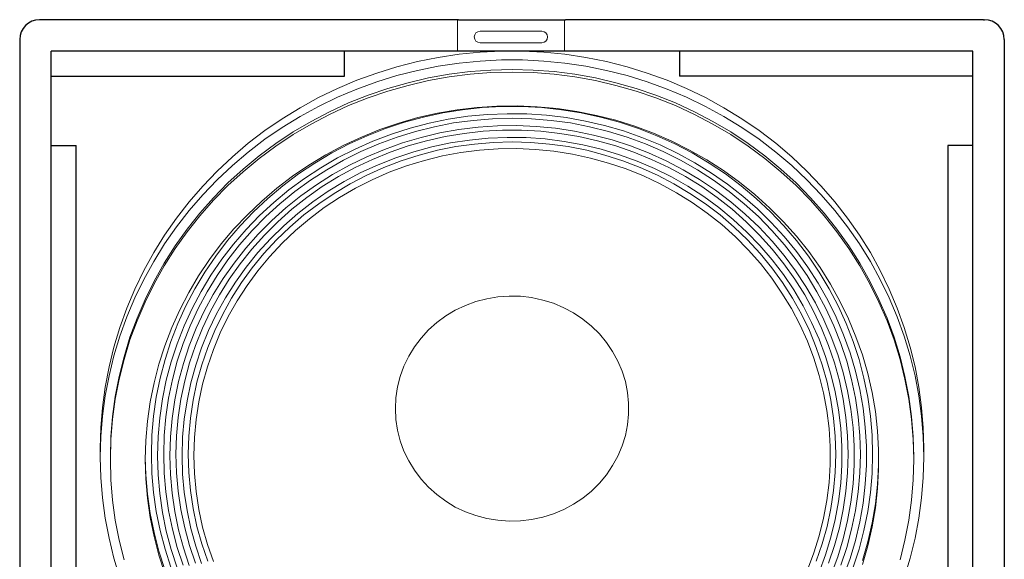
# Model space of a CAD drawing. Extents: x -12 to 2974, y -397 to 1816.
# Tile 3 of 5: x -12 to 458, y 673 to 931. Entities that reach past the tile are written whole.
import ezdxf

# ---------------------------------------------------------------- set-up
doc = ezdxf.new("R2010")
doc.units = 0
doc.layers.add('KF_SW_115E_FRONT', color=7, linetype='CONTINUOUS')

# ---------------------------------------------------------------- blocks, each defined once
blk = doc.blocks.new('K&F_SW_115E_FRONT')
at = {"layer": 'KF_SW_115E_FRONT'}
for p, q in [((-225, 0), (-225.5, 0)), ((-25.5, 0), (-225, 0)), ((-25.5, 0), (-18.5, 0)), ((-18.5, 0), (18.5, 0)), ((18.5, 0), (25.5, 0)), ((225, 0), (25.5, 0)), ((225, 0), (225.5, 0)), ((-235, -9.5), (-235, -494.5)), ((235, -9.5), (235, -494.5)), ((220, -15), (-220, -15)), ((-220, -489), (-220, -15)), ((-80, -27), (-80, -15)), ((80, -15), (80, -27)), ((220, -489), (220, -15)), ((-220, -27), (-80, -27)), ((220, -27), (80, -27)), ((-220, -60.03), (-208, -60.03)), ((-208, -489), (-208, -60.03)), ((220, -60.03), (208, -60.03)), ((208, -60.03), (208, -489))]:
    blk.add_line(p, q, dxfattribs=at)
at = {"layer": 'KF_SW_115E_FRONT', "lineweight": 0}
for p, q in [((-26, 0), (-26, -15)), ((25, 0), (25, -15)), ((14.25, -5.5), (-15.25, -5.5)), ((-15.25, -11), (14.25, -11)), ((-35.23, -18.03), (-45.12, -20.01)), ((-25.23, -16.51), (-35.23, -18.03)), ((-15.15, -15.5), (-25.23, -16.51)), ((-5.06, -15), (-15.15, -15.5)), ((5.06, -15), (-5.06, -15)), ((15.18, -15.5), (5.06, -15)), ((25.23, -16.51), (15.18, -15.5)), ((35.26, -18.03), (25.23, -16.51)), ((45.15, -20.01), (35.26, -18.03)), ((-54.93, -22.5), (-64.57, -25.46)), ((-45.12, -20.01), (-54.93, -22.5)), ((-35.23, -22.22), (-45.12, -24.2)), ((-25.23, -20.7), (-35.23, -22.22)), ((-15.15, -19.73), (-25.23, -20.7)), ((-5.06, -19.22), (-15.15, -19.73)), ((5.06, -19.22), (-5.06, -19.22)), ((15.18, -19.73), (5.06, -19.22)), ((25.23, -20.7), (15.18, -19.73)), ((35.26, -22.22), (25.23, -20.7)), ((45.15, -24.2), (35.26, -22.22)), ((54.93, -22.5), (45.15, -20.01)), ((64.57, -25.46), (54.93, -22.5)), ((-64.57, -25.46), (-74.03, -28.93)), ((-54.93, -26.69), (-64.57, -29.65)), ((-45.12, -24.2), (-54.93, -26.69)), ((-49.63, -30.07), (-39.86, -27.8)), ((-39.86, -27.8), (-29.99, -26.03)), ((-29.99, -27.29), (-39.86, -29.06)), ((-29.99, -26.03), (-20.03, -24.77)), ((-20.03, -26.03), (-29.99, -27.29)), ((-20.03, -24.77), (-10.04, -24.01)), ((-10.04, -25.27), (-20.03, -26.03)), ((-10.04, -24.01), (0.02, -23.76)), ((0.02, -25.02), (-10.04, -25.27)), ((0.02, -23.76), (10.04, -24.01)), ((10.04, -25.27), (0.02, -25.02)), ((10.04, -24.01), (20.06, -24.77)), ((20.06, -26.03), (10.04, -25.27)), ((20.06, -24.77), (29.99, -26.03)), ((29.99, -27.29), (20.06, -26.03)), ((29.99, -26.03), (39.89, -27.8)), ((39.89, -29.06), (29.99, -27.29)), ((39.89, -27.8), (49.63, -30.07)), ((54.93, -26.69), (45.15, -24.2)), ((64.57, -29.65), (54.93, -26.69)), ((74.06, -28.93), (64.57, -25.46)), ((-83.3, -32.84), (-92.34, -37.19)), ((-74.03, -28.93), (-83.3, -32.84)), ((-64.57, -29.65), (-74.03, -33.12)), ((-68.7, -36.02), (-59.25, -32.81)), ((-59.25, -32.81), (-49.63, -30.07)), ((-49.63, -31.33), (-59.25, -34.07)), ((-39.86, -29.06), (-49.63, -31.33)), ((49.63, -31.33), (39.89, -29.06)), ((49.63, -30.07), (59.28, -32.81)), ((59.28, -34.07), (49.63, -31.33)), ((59.28, -32.81), (68.73, -36.02)), ((74.06, -33.12), (64.57, -29.65)), ((83.33, -32.84), (74.06, -28.93)), ((92.37, -37.19), (83.33, -32.84)), ((-92.34, -37.19), (-101.17, -42.01)), ((-83.3, -37.03), (-92.34, -41.38)), ((-74.03, -33.12), (-83.3, -37.03)), ((-77.97, -39.74), (-68.7, -36.02)), ((-68.7, -37.28), (-77.97, -41.01)), ((-59.25, -34.07), (-68.7, -37.28)), ((68.73, -37.28), (59.28, -34.07)), ((68.73, -36.02), (78, -39.74)), ((78, -41.01), (68.73, -37.28)), ((83.33, -37.03), (74.06, -33.12)), ((92.37, -41.38), (83.33, -37.03)), ((101.17, -42.01), (92.37, -37.19)), ((-101.17, -42.01), (-109.71, -47.24)), ((-92.34, -41.38), (-101.17, -46.2)), ((-87.05, -43.91), (-77.97, -39.74)), ((-77.97, -41.01), (-87.05, -45.17)), ((-16.69, -41.89), (-26.21, -42.99)), ((-14.2, -41.95), (-23.63, -42.96)), ((-7.17, -41.26), (-16.69, -41.89)), ((-4.74, -41.44), (-14.2, -41.95)), ((2.41, -41.13), (-7.17, -41.26)), ((4.74, -41.44), (-4.74, -41.44)), ((11.96, -41.51), (2.41, -41.13)), ((14.23, -41.95), (4.74, -41.44)), ((21.48, -42.39), (11.96, -41.51)), ((23.66, -42.96), (14.23, -41.95)), ((78, -39.74), (87.08, -43.91)), ((87.08, -45.17), (78, -41.01)), ((101.17, -46.2), (92.37, -41.38)), ((109.71, -47.24), (101.17, -42.01)), ((-101.17, -46.2), (-109.71, -51.44)), ((-95.87, -48.54), (-87.05, -43.91)), ((-87.05, -45.17), (-95.87, -49.8)), ((-54.08, -49.36), (-44.9, -46.74)), ((-42.25, -46.46), (-51.36, -48.95)), ((-35.6, -44.63), (-44.9, -46.74)), ((-32.99, -44.44), (-42.25, -46.46)), ((-26.21, -42.99), (-35.6, -44.63)), ((-23.63, -42.96), (-32.99, -44.44)), ((-21.1, -46.11), (-30.4, -47.5)), ((-11.74, -45.23), (-21.1, -46.11)), ((-2.35, -44.85), (-11.74, -45.23)), ((7.08, -44.97), (-2.35, -44.85)), ((16.44, -45.6), (7.08, -44.97)), ((25.8, -46.74), (16.44, -45.6)), ((30.94, -43.75), (21.48, -42.39)), ((33.02, -44.44), (23.66, -42.96)), ((35.04, -48.38), (25.8, -46.74)), ((40.3, -45.64), (30.94, -43.75)), ((42.25, -46.46), (33.02, -44.44)), ((49.54, -48), (40.3, -45.64)), ((51.39, -48.95), (42.25, -46.46)), ((87.08, -43.91), (95.87, -48.54)), ((95.87, -49.8), (87.08, -45.17)), ((109.71, -51.44), (101.17, -46.2)), ((-109.71, -47.24), (-117.94, -52.89)), ((-109.71, -51.44), (-117.94, -57.08)), ((-104.41, -53.58), (-95.87, -48.54)), ((-95.87, -49.8), (-104.41, -54.84)), ((-63.09, -52.45), (-54.08, -49.36)), ((-51.36, -48.95), (-60.35, -51.91)), ((-39.61, -49.39), (-48.68, -51.75)), ((-36.99, -51.06), (-46.04, -53.3)), ((-30.4, -47.5), (-39.61, -49.39)), ((-27.85, -49.29), (-36.99, -51.06)), ((-18.61, -48.04), (-27.85, -49.29)), ((-16.15, -51.28), (-25.33, -52.41)), ((-9.32, -47.28), (-18.61, -48.04)), ((-6.92, -50.65), (-16.15, -51.28)), ((0.02, -47.03), (-9.32, -47.28)), ((2.32, -50.52), (-6.92, -50.65)), ((9.35, -47.28), (0.02, -47.03)), ((11.55, -50.9), (2.32, -50.52)), ((18.65, -48.04), (9.35, -47.28)), ((20.76, -51.78), (11.55, -50.9)), ((27.88, -49.29), (18.65, -48.04)), ((37.02, -51.06), (27.88, -49.29)), ((44.18, -50.49), (35.04, -48.38)), ((46.04, -53.3), (37.02, -51.06)), ((53.19, -53.11), (44.18, -50.49)), ((58.65, -50.84), (49.54, -48)), ((60.38, -51.91), (51.39, -48.95)), ((67.57, -54.18), (58.65, -50.84)), ((95.87, -48.54), (104.45, -53.58)), ((104.45, -54.84), (95.87, -49.8)), ((117.97, -52.89), (109.71, -47.24)), ((117.97, -57.08), (109.71, -51.44)), ((-117.94, -52.89), (-125.88, -58.94)), ((-112.7, -59.06), (-104.41, -53.58)), ((-104.41, -54.84), (-112.7, -60.32)), ((-80.52, -60.04), (-71.92, -56.01)), ((-69.14, -55.35), (-77.72, -59.26)), ((-71.92, -56.01), (-63.09, -52.45)), ((-60.35, -51.91), (-69.14, -55.35)), ((-57.6, -54.59), (-66.37, -57.93)), ((-54.89, -56.04), (-63.63, -59.23)), ((-48.68, -51.75), (-57.6, -54.59)), ((-46.04, -53.3), (-54.89, -56.04)), ((-43.39, -56.16), (-52.22, -58.78)), ((-34.41, -54.02), (-43.39, -56.16)), ((-31.85, -55.76), (-40.77, -57.74)), ((-25.33, -52.41), (-34.41, -54.02)), ((-22.81, -54.24), (-31.85, -55.76)), ((-13.73, -53.23), (-22.81, -54.24)), ((-4.55, -52.73), (-13.73, -53.23)), ((-2.25, -56.16), (-11.33, -56.54)), ((4.59, -52.73), (-4.55, -52.73)), ((6.82, -56.29), (-2.25, -56.16)), ((13.73, -53.23), (4.59, -52.73)), ((15.87, -56.92), (6.82, -56.29)), ((22.84, -54.24), (13.73, -53.23)), ((29.9, -53.14), (20.76, -51.78)), ((31.88, -55.76), (22.84, -54.24)), ((38.94, -55.03), (29.9, -53.14)), ((40.8, -57.74), (31.88, -55.76)), ((47.83, -57.39), (38.94, -55.03)), ((54.93, -56.04), (46.04, -53.3)), ((62.05, -56.2), (53.19, -53.11)), ((63.66, -59.23), (54.93, -56.04)), ((69.17, -55.35), (60.38, -51.91)), ((70.69, -59.76), (62.05, -56.2)), ((76.27, -57.96), (67.57, -54.18)), ((77.75, -59.26), (69.17, -55.35)), ((104.45, -53.58), (112.7, -59.06)), ((112.7, -60.32), (104.45, -54.84)), ((125.91, -58.94), (117.97, -52.89)), ((-125.88, -58.94), (-133.48, -65.4)), ((-117.94, -57.08), (-125.88, -63.16)), ((-120.65, -64.96), (-112.7, -59.06)), ((-112.7, -60.32), (-120.65, -66.22)), ((-88.91, -64.49), (-80.52, -60.04)), ((-77.72, -59.26), (-86.07, -63.6)), ((-66.37, -57.93), (-74.91, -61.71)), ((-63.63, -59.23), (-72.14, -62.91)), ((-52.22, -58.78), (-60.88, -61.87)), ((-49.57, -60.23), (-58.2, -63.23)), ((-40.77, -57.74), (-49.57, -60.23)), ((-38.19, -60.67), (-46.92, -63.04)), ((-29.33, -58.81), (-38.19, -60.67)), ((-26.84, -60.58), (-35.63, -62.34)), ((-20.35, -57.42), (-29.33, -58.81)), ((-17.92, -59.32), (-26.84, -60.58)), ((-11.33, -56.54), (-20.35, -57.42)), ((-8.97, -58.56), (-17.92, -59.32)), ((0.02, -58.31), (-8.97, -58.56)), ((9, -58.56), (0.02, -58.31)), ((17.95, -59.32), (9, -58.56)), ((24.89, -58.06), (15.87, -56.92)), ((26.84, -60.58), (17.95, -59.32)), ((33.81, -59.66), (24.89, -58.06)), ((35.67, -62.34), (26.84, -60.58)), ((42.6, -61.81), (33.81, -59.66)), ((49.6, -60.23), (40.8, -57.74)), ((56.6, -60.26), (47.83, -57.39)), ((58.2, -63.23), (49.6, -60.23)), ((65.17, -63.57), (56.6, -60.26)), ((72.17, -62.91), (63.66, -59.23)), ((79.13, -63.79), (70.69, -59.76)), ((84.78, -62.22), (76.27, -57.96)), ((86.07, -63.6), (77.75, -59.26)), ((112.7, -59.06), (120.68, -64.96)), ((120.68, -66.22), (112.7, -60.32)), ((125.91, -63.16), (117.97, -57.08)), ((133.51, -65.4), (125.91, -58.94)), ((-133.48, -65.4), (-140.73, -72.21)), ((-125.88, -63.16), (-133.48, -69.59)), ((-128.31, -71.26), (-120.65, -64.96)), ((-97.01, -69.41), (-88.91, -64.49)), ((-86.07, -63.6), (-94.14, -68.4)), ((-74.91, -61.71), (-83.23, -65.97)), ((-72.14, -62.91), (-80.43, -67.04)), ((-69.36, -65.4), (-77.62, -69.44)), ((-60.88, -61.87), (-69.36, -65.4)), ((-58.2, -63.23), (-66.62, -66.66)), ((-46.92, -63.04), (-55.52, -65.91)), ((-44.33, -64.58), (-52.85, -67.32)), ((-35.63, -62.34), (-44.33, -64.58)), ((-33.18, -65.02), (-41.81, -67.14)), ((-24.41, -63.39), (-33.18, -65.02)), ((-15.59, -62.25), (-24.41, -63.39)), ((-6.67, -61.62), (-15.59, -62.25)), ((2.25, -61.49), (-6.67, -61.62)), ((11.14, -61.87), (2.25, -61.49)), ((20.03, -62.76), (11.14, -61.87)), ((28.83, -64.14), (20.03, -62.76)), ((28.83, -64.14), (37.53, -66.03)), ((44.33, -64.58), (35.67, -62.34)), ((51.27, -64.42), (42.6, -61.81)), ((52.88, -67.32), (44.33, -64.58)), ((59.75, -67.51), (51.27, -64.42)), ((66.65, -66.66), (58.2, -63.23)), ((73.56, -67.35), (65.17, -63.57)), ((80.46, -67.04), (72.17, -62.91)), ((87.33, -68.24), (79.13, -63.79)), ((93, -66.88), (84.78, -62.22)), ((94.17, -68.4), (86.07, -63.6)), ((120.68, -64.96), (128.31, -71.26)), ((133.51, -69.59), (125.91, -63.16)), ((140.76, -72.21), (133.51, -65.4)), ((-133.48, -69.59), (-140.73, -76.4)), ((-120.65, -66.22), (-128.31, -72.53)), ((-104.82, -74.73), (-97.01, -69.41)), ((-94.14, -68.4), (-101.92, -73.63)), ((-83.23, -65.97), (-91.3, -70.63)), ((-80.43, -67.04), (-88.46, -71.61)), ((-77.62, -69.44), (-85.63, -73.88)), ((-66.62, -66.66), (-74.85, -70.57)), ((-63.91, -69.21), (-72.11, -73)), ((-55.52, -65.91), (-63.91, -69.21)), ((-52.85, -67.32), (-61.2, -70.51)), ((-50.32, -69.75), (-58.65, -72.84)), ((-41.81, -67.14), (-50.32, -69.75)), ((37.53, -66.03), (46.1, -68.4)), ((46.1, -68.4), (54.52, -71.23)), ((61.23, -70.51), (52.88, -67.32)), ((68.07, -71.05), (59.75, -67.51)), ((74.88, -70.57), (66.65, -66.66)), ((81.69, -71.61), (73.56, -67.35)), ((88.5, -71.61), (80.46, -67.04)), ((95.24, -73.16), (87.33, -68.24)), ((100.98, -72.02), (93, -66.88)), ((101.96, -73.63), (94.17, -68.4)), ((128.31, -72.53), (120.68, -66.22)), ((140.76, -76.4), (133.51, -69.59)), ((-140.73, -72.21), (-147.6, -79.37)), ((-135.59, -77.91), (-128.31, -71.26)), ((-128.31, -72.53), (-135.59, -79.18)), ((-112.33, -80.44), (-104.82, -74.73)), ((-101.92, -73.63), (-109.43, -79.24)), ((-91.3, -70.63), (-99.06, -75.74)), ((-88.46, -71.61), (-96.22, -76.59)), ((-85.63, -73.88), (-93.38, -78.77)), ((-82.82, -74.89), (-90.54, -79.68)), ((-74.85, -70.57), (-82.82, -74.89)), ((-72.11, -73), (-80.05, -77.22)), ((-69.36, -74.2), (-77.27, -78.29)), ((-61.2, -70.51), (-69.36, -74.2)), ((-58.65, -72.84), (-66.75, -76.4)), ((54.52, -71.23), (62.74, -74.58)), ((69.39, -74.2), (61.23, -70.51)), ((70.75, -78.36), (62.74, -74.58)), ((76.14, -75.05), (68.07, -71.05)), ((77.31, -78.29), (69.39, -74.2)), ((82.85, -74.89), (74.88, -70.57)), ((83.96, -79.52), (76.14, -75.05)), ((89.57, -76.27), (81.69, -71.61)), ((90.58, -79.68), (82.85, -74.89)), ((96.25, -76.59), (88.5, -71.61)), ((102.87, -78.45), (95.24, -73.16)), ((108.64, -77.54), (100.98, -72.02)), ((109.46, -79.24), (101.96, -73.63)), ((128.31, -71.26), (135.59, -77.91)), ((135.59, -79.18), (128.31, -72.53)), ((147.63, -79.37), (140.76, -72.21)), ((-147.6, -79.37), (-154.09, -86.87)), ((-140.73, -76.4), (-147.6, -83.56)), ((-142.49, -84.94), (-135.59, -77.91)), ((-135.59, -79.18), (-142.49, -86.2)), ((-109.43, -79.24), (-116.58, -85.26)), ((-99.06, -75.74), (-106.53, -81.26)), ((-96.22, -76.59), (-103.66, -82.01)), ((-93.38, -78.77), (-100.79, -84.09)), ((-90.54, -79.68), (-97.95, -84.88)), ((-80.05, -77.22), (-87.74, -81.89)), ((-77.27, -78.29), (-84.93, -82.87)), ((-66.75, -76.4), (-74.66, -80.4)), ((70.75, -78.36), (78.54, -82.58)), ((84.93, -82.87), (77.31, -78.29)), ((91.49, -84.38), (83.96, -79.52)), ((97.16, -81.38), (89.57, -76.27)), ((97.98, -84.88), (90.58, -79.68)), ((103.69, -82.01), (96.25, -76.59)), ((110.18, -84.16), (102.87, -78.45)), ((115.98, -83.46), (108.64, -77.54)), ((116.61, -85.26), (109.46, -79.24)), ((135.59, -77.91), (142.52, -84.94)), ((135.59, -79.18), (142.52, -86.2)), ((147.63, -83.56), (140.76, -76.4)), ((154.12, -86.87), (147.63, -79.37)), ((-147.6, -83.56), (-154.09, -91.06)), ((-119.48, -86.55), (-112.33, -80.44)), ((-106.53, -81.26), (-113.68, -87.18)), ((-103.66, -82.01), (-110.78, -87.81)), ((-100.79, -84.09), (-107.91, -89.77)), ((-87.74, -81.89), (-95.12, -86.99)), ((-84.93, -82.87), (-92.28, -87.81)), ((-74.66, -80.4), (-82.29, -84.85)), ((78.54, -82.58), (86.01, -87.25)), ((92.31, -87.81), (84.93, -82.87)), ((98.71, -89.67), (91.49, -84.38)), ((104.41, -86.87), (97.16, -81.38)), ((110.81, -87.81), (103.69, -82.01)), ((117.15, -90.27), (110.18, -84.16)), ((122.95, -89.73), (115.98, -83.46)), ((154.12, -91.06), (147.63, -83.56)), ((-154.09, -86.87), (-160.18, -94.69)), ((-149.02, -92.32), (-142.49, -84.94)), ((-142.49, -86.2), (-149.02, -93.58)), ((-126.29, -93.05), (-119.48, -86.55)), ((-116.58, -85.26), (-123.39, -91.63)), ((-113.68, -87.18), (-120.46, -93.46)), ((-110.78, -87.81), (-117.56, -93.99)), ((-97.95, -84.88), (-105.04, -90.46)), ((-95.12, -86.99), (-102.18, -92.48)), ((-92.28, -87.81), (-99.34, -93.2)), ((-82.29, -84.85), (-89.63, -89.7)), ((86.01, -87.25), (93.22, -92.32)), ((99.37, -93.2), (92.31, -87.81)), ((105.08, -90.46), (97.98, -84.88)), ((111.35, -92.76), (104.41, -86.87)), ((117.59, -93.99), (110.81, -87.81)), ((123.39, -91.63), (116.61, -85.26)), ((142.52, -84.94), (149.02, -92.32)), ((142.52, -86.2), (149.02, -93.58)), ((160.18, -94.69), (154.12, -86.87)), ((-154.09, -91.06), (-160.18, -98.88)), ((-155.13, -99.98), (-149.02, -92.32)), ((-149.02, -93.58), (-155.13, -101.24)), ((-132.72, -99.85), (-126.29, -93.05)), ((-123.39, -91.63), (-129.79, -98.37)), ((-120.46, -93.46), (-126.89, -100.11)), ((-117.56, -93.99), (-123.99, -100.55)), ((-107.91, -89.77), (-114.69, -95.85)), ((-105.04, -90.46), (-111.79, -96.45)), ((-102.18, -92.48), (-108.92, -98.34)), ((-99.34, -93.2), (-106.05, -98.97)), ((-89.63, -89.7), (-96.69, -95)), ((93.22, -92.32), (100.1, -97.77)), ((105.61, -95.35), (98.71, -89.67)), ((106.08, -98.97), (99.37, -93.2)), ((111.82, -96.45), (105.08, -90.46)), ((117.94, -99.03), (111.35, -92.76)), ((123.74, -96.73), (117.15, -90.27)), ((123.99, -100.55), (117.59, -93.99)), ((129.57, -96.42), (122.95, -89.73)), ((129.82, -98.37), (123.39, -91.63)), ((149.02, -92.32), (155.13, -99.98)), ((155.13, -101.24), (149.02, -93.58)), ((160.18, -98.88), (154.12, -91.06)), ((-160.18, -94.69), (-165.82, -102.78)), ((-129.79, -98.37), (-135.84, -105.43)), ((-114.69, -95.85), (-121.09, -102.31)), ((-111.79, -96.45), (-118.19, -102.78)), ((-108.92, -98.34), (-115.29, -104.58)), ((-96.69, -95), (-103.37, -100.67)), ((106.62, -103.64), (100.1, -97.77)), ((112.17, -101.43), (105.61, -95.35)), ((118.22, -102.78), (111.82, -96.45)), ((129.98, -103.54), (123.74, -96.73)), ((129.57, -96.42), (135.81, -103.38)), ((135.84, -105.43), (129.82, -98.37)), ((165.85, -102.78), (160.18, -94.69)), ((-165.82, -102.78), (-171.02, -111.14)), ((-160.18, -98.88), (-165.82, -106.98)), ((-160.81, -107.99), (-155.13, -99.98)), ((-155.13, -101.24), (-160.81, -109.25)), ((-138.77, -107.01), (-132.72, -99.85)), ((-126.89, -100.11), (-132.91, -107.07)), ((-123.99, -100.55), (-130.01, -107.42)), ((-121.09, -102.31), (-127.08, -109.09)), ((-118.19, -102.78), (-124.18, -109.47)), ((-106.05, -98.97), (-112.42, -105.09)), ((-103.37, -100.67), (-109.74, -106.69)), ((112.45, -105.09), (106.08, -98.97)), ((118.38, -107.83), (112.17, -101.43)), ((124.15, -105.65), (117.94, -99.03)), ((124.21, -109.47), (118.22, -102.78)), ((130.01, -107.42), (123.99, -100.55)), ((135.81, -103.38), (141.64, -110.7)), ((155.13, -99.98), (160.84, -107.99)), ((160.84, -109.25), (155.13, -101.24)), ((165.85, -106.98), (160.18, -98.88)), ((171.05, -111.14), (165.85, -102.78)), ((-165.82, -106.98), (-171.02, -115.33)), ((-166.04, -116.24), (-160.81, -107.99)), ((-144.38, -114.48), (-138.77, -107.01)), ((-135.84, -105.43), (-141.45, -112.81)), ((-132.91, -107.07), (-138.52, -114.35)), ((-130.01, -107.42), (-135.62, -114.61)), ((-115.29, -104.58), (-121.28, -111.17)), ((-112.42, -105.09), (-118.41, -111.58)), ((-109.74, -106.69), (-115.73, -113.09)), ((106.62, -103.64), (112.8, -109.84)), ((118.41, -111.58), (112.45, -105.09)), ((124.15, -114.57), (118.38, -107.83)), ((129.95, -112.59), (124.15, -105.65)), ((135.78, -110.67), (129.98, -103.54)), ((135.62, -114.61), (130.01, -107.42)), ((141.48, -112.81), (135.84, -105.43)), ((160.84, -107.99), (166.07, -116.24)), ((171.05, -115.33), (165.85, -106.98)), ((-171.02, -111.14), (-175.78, -119.77)), ((-160.81, -109.25), (-166.04, -117.5)), ((-127.08, -109.09), (-132.69, -116.18)), ((-124.18, -109.47), (-129.79, -116.47)), ((-121.28, -111.17), (-126.89, -118.07)), ((-118.41, -111.58), (-123.99, -118.39)), ((112.8, -109.84), (118.57, -116.4)), ((123.99, -118.39), (118.41, -111.58)), ((129.79, -116.47), (124.21, -109.47)), ((135.37, -119.84), (129.95, -112.59)), ((141.2, -118.1), (135.78, -110.67)), ((141.64, -110.7), (147.06, -118.33)), ((166.07, -117.5), (160.84, -109.25)), ((175.81, -119.77), (171.05, -111.14)), ((-171.02, -115.33), (-175.78, -123.97)), ((-170.83, -124.76), (-166.04, -116.24)), ((-149.59, -122.23), (-144.38, -114.48)), ((-141.45, -112.81), (-146.65, -120.47)), ((-138.52, -114.35), (-143.72, -121.92)), ((-135.62, -114.61), (-140.79, -122.08)), ((-132.69, -116.18), (-137.86, -123.56)), ((-129.79, -116.47), (-134.96, -123.75)), ((-115.73, -113.09), (-121.28, -119.81)), ((118.57, -116.4), (123.96, -123.27)), ((129.54, -121.63), (124.15, -114.57)), ((134.96, -123.75), (129.79, -116.47)), ((140.82, -122.08), (135.62, -114.61)), ((146.65, -120.47), (141.48, -112.81)), ((170.86, -124.76), (166.07, -116.24)), ((175.81, -123.97), (171.05, -115.33)), ((-175.78, -119.77), (-180.07, -128.6)), ((-166.04, -117.5), (-170.83, -125.99)), ((-146.65, -120.47), (-151.38, -128.38)), ((-143.72, -121.92), (-148.45, -129.74)), ((-140.79, -122.08), (-145.52, -129.83)), ((-126.89, -118.07), (-132.03, -125.26)), ((-123.99, -118.39), (-129.13, -125.48)), ((-121.28, -119.81), (-126.45, -126.84)), ((129.16, -125.48), (123.99, -118.39)), ((134.49, -128.98), (129.54, -121.63)), ((140.32, -127.34), (135.37, -119.84)), ((145.55, -129.83), (140.82, -122.08)), ((146.15, -125.79), (141.2, -118.1)), ((151.41, -128.38), (146.65, -120.47)), ((147.06, -118.33), (152.01, -126.21)), ((170.86, -125.99), (166.07, -117.5)), ((180.1, -128.6), (175.81, -119.77)), ((-175.78, -123.97), (-180.07, -132.79)), ((-175.15, -133.49), (-170.83, -124.76)), ((-170.83, -125.99), (-175.15, -134.75)), ((-154.31, -130.24), (-149.59, -122.23)), ((-137.86, -123.56), (-142.59, -131.22)), ((-134.96, -123.75), (-139.69, -131.31)), ((-132.03, -125.26), (-136.76, -132.73)), ((-129.13, -125.48), (-133.86, -132.86)), ((-126.45, -126.84), (-131.18, -134.12)), ((123.96, -123.27), (128.87, -130.43)), ((133.89, -132.86), (129.16, -125.48)), ((139.72, -131.31), (134.96, -123.75)), ((150.69, -133.77), (146.15, -125.79)), ((152.01, -126.21), (156.55, -134.34)), ((170.86, -124.76), (175.18, -133.49)), ((175.18, -134.75), (170.86, -125.99)), ((180.1, -132.79), (175.81, -123.97)), ((-180.07, -128.6), (-183.88, -137.65)), ((-158.6, -138.5), (-154.31, -130.24)), ((-151.38, -128.38), (-155.67, -136.55)), ((-148.45, -129.74), (-152.74, -137.84)), ((-145.52, -129.83), (-149.8, -137.84)), ((-142.59, -131.22), (-146.87, -139.13)), ((-139.69, -131.31), (-143.94, -139.13)), ((133.38, -137.87), (128.87, -130.43)), ((138.99, -136.58), (134.49, -128.98)), ((143.97, -139.13), (139.72, -131.31)), ((144.82, -135.13), (140.32, -127.34)), ((149.84, -137.84), (145.55, -129.83)), ((155.7, -136.55), (151.41, -128.38)), ((183.91, -137.65), (180.1, -128.6)), ((-180.07, -132.79), (-183.88, -141.84)), ((-178.99, -142.44), (-175.15, -133.49)), ((-175.15, -134.75), (-178.99, -143.7)), ((-136.76, -132.73), (-141.04, -140.45)), ((-133.86, -132.86), (-138.11, -140.51)), ((-131.18, -134.12), (-135.43, -141.68)), ((-22.24, -136.35), (-17.19, -134.5)), ((-17.19, -134.5), (-11.99, -133.14)), ((-11.99, -133.14), (-6.7, -132.26)), ((-1.34, -131.88), (-6.7, -132.26)), ((4.05, -132.01), (-1.34, -131.88)), ((9.38, -132.64), (4.05, -132.01)), ((14.64, -133.77), (9.38, -132.64)), ((19.78, -135.35), (14.64, -133.77)), ((24.7, -137.43), (19.78, -135.35)), ((138.14, -140.51), (133.89, -132.86)), ((148.86, -143.16), (144.82, -135.13)), ((154.72, -141.97), (150.69, -133.77)), ((156.55, -134.34), (160.58, -142.69)), ((175.18, -133.49), (179.03, -142.44)), ((179.03, -143.7), (175.18, -134.75)), ((183.91, -141.84), (180.1, -132.79)), ((-183.88, -137.65), (-187.22, -146.85)), ((-162.41, -146.95), (-158.6, -138.5)), ((-155.67, -136.55), (-159.48, -144.93)), ((-152.74, -137.84), (-156.55, -146.13)), ((-149.8, -137.84), (-153.62, -146.03)), ((-146.87, -139.13), (-150.69, -147.26)), ((-143.94, -139.13), (-147.76, -147.17)), ((-141.04, -140.45), (-144.82, -148.4)), ((-138.11, -140.51), (-141.93, -148.37)), ((-31.63, -141.37), (-27.06, -138.66)), ((-27.06, -138.66), (-22.24, -136.35)), ((29.39, -139.95), (24.7, -137.43)), ((33.84, -142.91), (29.39, -139.95)), ((133.38, -137.87), (137.42, -145.53)), ((141.96, -148.37), (138.14, -140.51)), ((143.03, -144.43), (138.99, -136.58)), ((147.79, -147.17), (143.97, -139.13)), ((153.65, -146.03), (149.84, -137.84)), ((159.51, -144.93), (155.7, -136.55)), ((187.22, -146.85), (183.91, -137.65)), ((-183.88, -141.84), (-187.22, -151.07)), ((-182.37, -151.55), (-178.99, -142.44)), ((-178.99, -143.7), (-182.37, -152.81)), ((-159.48, -144.93), (-162.79, -153.51)), ((-135.43, -141.68), (-139.25, -149.47)), ((-39.86, -148.08), (-35.92, -144.52)), ((-35.92, -144.52), (-31.63, -141.37)), ((37.94, -146.25), (33.84, -142.91)), ((137.42, -145.53), (140.98, -153.44)), ((146.59, -152.46), (143.03, -144.43)), ((152.42, -151.39), (148.86, -143.16)), ((158.28, -150.35), (154.72, -141.97)), ((162.82, -153.51), (159.51, -144.93)), ((160.58, -142.69), (164.15, -151.27)), ((179.03, -142.44), (182.37, -151.55)), ((182.37, -152.81), (179.03, -143.7)), ((187.22, -151.07), (183.91, -141.84)), ((-187.22, -146.85), (-190.03, -156.25)), ((-165.72, -155.58), (-162.41, -146.95)), ((-156.55, -146.13), (-159.86, -154.61)), ((-153.62, -146.03), (-156.93, -154.45)), ((-150.69, -147.26), (-154.03, -155.58)), ((-147.76, -147.17), (-151.1, -155.43)), ((-144.82, -148.4), (-148.17, -156.56)), ((-141.93, -148.37), (-145.23, -156.43)), ((-139.25, -149.47), (-142.56, -157.44)), ((-43.42, -151.96), (-39.86, -148.08)), ((41.72, -149.98), (37.94, -146.25)), ((45.09, -154.01), (41.72, -149.98)), ((145.27, -156.43), (141.96, -148.37)), ((151.1, -155.43), (147.79, -147.17)), ((156.96, -154.45), (153.65, -146.03)), ((161.37, -158.93), (158.28, -150.35)), ((190.06, -156.25), (187.22, -146.85)), ((-187.22, -151.07), (-190.03, -160.44)), ((-185.2, -160.85), (-182.37, -151.55)), ((-182.37, -152.81), (-185.2, -162.11)), ((-165.63, -162.23), (-162.79, -153.51)), ((-162.7, -163.28), (-159.86, -154.61)), ((-159.77, -163.02), (-156.93, -154.45)), ((-46.57, -156.15), (-43.42, -151.96)), ((48.02, -158.36), (45.09, -154.01)), ((140.98, -153.44), (144.07, -161.51)), ((149.65, -160.69), (146.59, -152.46)), ((155.51, -159.81), (152.42, -151.39)), ((159.8, -163.02), (156.96, -154.45)), ((165.66, -162.23), (162.82, -153.51)), ((164.15, -151.27), (167.24, -160)), ((182.37, -151.55), (185.24, -160.85)), ((185.24, -162.11), (182.37, -152.81)), ((190.06, -160.44), (187.22, -151.07)), ((-190.03, -156.25), (-192.36, -165.73)), ((-168.56, -164.41), (-165.72, -155.58)), ((-156.83, -164.06), (-154.03, -155.58)), ((-153.93, -163.81), (-151.1, -155.43)), ((-151, -164.88), (-148.17, -156.56)), ((-148.07, -164.66), (-145.23, -156.43)), ((-142.56, -157.44), (-145.39, -165.61)), ((-49.31, -160.63), (-46.57, -156.15)), ((50.51, -162.96), (48.02, -158.36)), ((148.1, -164.66), (145.27, -156.43)), ((153.93, -163.81), (151.1, -155.43)), ((163.96, -167.66), (161.37, -158.93)), ((192.39, -165.73), (190.06, -156.25)), ((-190.03, -160.44), (-192.36, -169.92)), ((-187.54, -170.24), (-185.2, -160.85)), ((-185.2, -162.11), (-187.54, -171.5)), ((-170.89, -173.36), (-168.56, -164.41)), ((-167.96, -171.09), (-165.63, -162.23)), ((-165.03, -172.07), (-162.7, -163.28)), ((-162.1, -171.72), (-159.77, -163.02)), ((-159.17, -172.7), (-156.83, -164.06)), ((-156.24, -172.35), (-153.93, -163.81)), ((-51.59, -165.33), (-49.31, -160.63)), ((52.56, -167.78), (50.51, -162.96)), ((144.07, -161.51), (146.65, -169.74)), ((152.23, -169.11), (149.65, -160.69)), ((156.27, -172.35), (153.93, -163.81)), ((158.1, -168.35), (155.51, -159.81)), ((162.13, -171.72), (159.8, -163.02)), ((167.99, -171.09), (165.66, -162.23)), ((167.24, -160), (169.82, -168.86)), ((185.24, -160.85), (187.57, -170.24)), ((187.57, -171.5), (185.24, -162.11)), ((192.39, -169.92), (190.06, -160.44)), ((-192.36, -165.73), (-194.19, -175.35)), ((-153.34, -173.33), (-151, -164.88)), ((-150.4, -173.05), (-148.07, -164.66)), ((-147.72, -173.9), (-145.39, -165.61)), ((-53.38, -170.24), (-51.59, -165.33)), ((54.11, -172.73), (52.56, -167.78)), ((150.4, -173.05), (148.1, -164.66)), ((154.31, -177.62), (152.23, -169.11)), ((160.18, -177.05), (158.1, -168.35)), ((166.04, -176.52), (163.96, -167.66)), ((169.82, -168.86), (171.9, -177.87)), ((194.19, -175.35), (192.39, -165.73)), ((-192.36, -169.92), (-194.19, -179.54)), ((-189.36, -179.76), (-187.54, -170.24)), ((-187.54, -171.5), (-189.36, -181.02)), ((-172.72, -182.41), (-170.89, -173.36)), ((-169.79, -180.08), (-167.96, -171.09)), ((-166.86, -180.96), (-165.03, -172.07)), ((-163.93, -180.55), (-162.1, -171.72)), ((-160.99, -181.43), (-159.17, -172.7)), ((-158.06, -181.02), (-156.24, -172.35)), ((-155.13, -181.94), (-153.34, -173.33)), ((-152.2, -181.53), (-150.4, -173.05)), ((-149.55, -182.31), (-147.72, -173.9)), ((-54.64, -175.28), (-53.38, -170.24)), ((55.15, -177.84), (54.11, -172.73)), ((148.73, -178.09), (146.65, -169.74)), ((152.23, -181.53), (150.4, -173.05)), ((158.1, -181.02), (156.27, -172.35)), ((163.96, -180.55), (162.13, -171.72)), ((169.82, -180.08), (167.99, -171.09)), ((187.57, -170.24), (189.4, -179.76)), ((189.4, -181.02), (187.57, -171.5)), ((194.19, -179.54), (192.39, -169.92)), ((-194.19, -175.35), (-195.48, -185.02)), ((-55.43, -180.42), (-54.64, -175.28)), ((55.65, -183.01), (55.15, -177.84)), ((148.73, -178.09), (150.28, -186.57)), ((155.89, -186.25), (154.31, -177.62)), ((161.72, -185.84), (160.18, -177.05)), ((167.58, -185.44), (166.04, -176.52)), ((171.9, -177.87), (173.45, -186.98)), ((195.48, -185.02), (194.19, -175.35)), ((-194.19, -179.54), (-195.48, -189.22)), ((-190.69, -189.37), (-189.36, -179.76)), ((-189.36, -181.02), (-190.69, -190.64)), ((-174.01, -191.55), (-172.72, -182.41)), ((-171.08, -189.15), (-169.79, -180.08)), ((-168.15, -189.94), (-166.86, -180.96)), ((-165.22, -189.47), (-163.93, -180.55)), ((-162.29, -190.26), (-160.99, -181.43)), ((-159.39, -189.78), (-158.06, -181.02)), ((-156.46, -190.57), (-155.13, -181.94)), ((-153.53, -190.1), (-152.2, -181.53)), ((-150.84, -190.83), (-149.55, -182.31)), ((-55.43, -180.42), (-55.68, -185.59)), ((55.65, -188.21), (55.65, -183.01)), ((153.52, -190.1), (152.23, -181.53)), ((159.39, -189.78), (158.1, -181.02)), ((165.25, -189.47), (163.96, -180.55)), ((171.11, -189.15), (169.82, -180.08)), ((190.72, -189.37), (189.4, -179.76)), ((190.72, -190.64), (189.4, -181.02)), ((195.48, -189.22), (194.19, -179.54)), ((-195.48, -185.02), (-196.27, -194.77)), ((-55.68, -185.59), (-55.43, -190.79)), ((150.28, -186.57), (151.32, -195.11)), ((156.93, -194.95), (155.89, -186.25)), ((162.79, -194.7), (161.72, -185.84)), ((168.62, -194.48), (167.58, -185.44)), ((173.45, -186.98), (174.49, -196.15)), ((196.27, -194.77), (195.48, -185.02)), ((-195.48, -189.22), (-196.27, -198.96)), ((-191.48, -199.02), (-190.69, -189.37)), ((-190.69, -190.64), (-191.48, -200.28)), ((-174.8, -200.76), (-174.01, -191.55)), ((-171.87, -198.26), (-171.08, -189.15)), ((-168.94, -198.99), (-168.15, -189.94)), ((-166.01, -198.42), (-165.22, -189.47)), ((-163.07, -199.15), (-162.29, -190.26)), ((-160.14, -198.58), (-159.39, -189.78)), ((-157.21, -199.3), (-156.46, -190.57)), ((-154.31, -198.74), (-153.53, -190.1)), ((-151.63, -199.4), (-150.84, -190.83)), ((-54.64, -195.93), (-55.43, -190.79)), ((55.15, -193.38), (55.65, -188.21)), ((154.31, -198.74), (153.52, -190.1)), ((160.18, -198.58), (159.39, -189.78)), ((166.04, -198.42), (165.25, -189.47)), ((171.9, -198.26), (171.11, -189.15)), ((190.72, -189.37), (191.51, -199.02)), ((191.51, -200.28), (190.72, -190.64)), ((196.27, -198.96), (195.48, -189.22)), ((-196.27, -194.77), (-196.52, -204.51)), ((-53.38, -200.98), (-54.64, -195.93)), ((55.15, -193.38), (54.11, -198.45)), ((151.32, -195.11), (151.85, -203.72)), ((157.43, -203.69), (156.93, -194.95)), ((163.3, -203.59), (162.79, -194.7)), ((169.16, -203.53), (168.62, -194.48)), ((174.49, -196.15), (175.02, -205.35)), ((196.55, -204.51), (196.27, -194.77)), ((-196.52, -208.7), (-196.27, -198.96)), ((-191.73, -208.7), (-191.48, -199.02)), ((-191.73, -209.96), (-191.48, -200.28)), ((-175.05, -209.96), (-174.8, -200.76)), ((-172.12, -207.4), (-171.87, -198.26)), ((-169.19, -208.07), (-168.94, -198.99)), ((-166.26, -207.4), (-166.01, -198.42)), ((-163.36, -208.07), (-163.07, -199.15)), ((-160.43, -207.4), (-160.14, -198.58)), ((-157.5, -208.07), (-157.21, -199.3)), ((-154.57, -207.4), (-154.31, -198.74)), ((-151.89, -208), (-151.63, -199.4)), ((-51.59, -205.86), (-53.38, -200.98)), ((52.56, -203.43), (54.11, -198.45)), ((154.31, -198.74), (154.6, -207.4)), ((160.43, -207.4), (160.18, -198.58)), ((166.04, -198.42), (166.29, -207.4)), ((172.15, -207.4), (171.9, -198.26)), ((191.51, -199.02), (191.76, -208.7)), ((191.76, -209.96), (191.51, -200.28)), ((196.27, -198.96), (196.55, -208.7)), ((-196.52, -204.51), (-196.52, -208.7)), ((-49.31, -210.56), (-51.59, -205.86)), ((52.56, -203.43), (50.51, -208.25)), ((151.85, -203.72), (151.85, -212.32)), ((157.43, -212.45), (157.43, -203.69)), ((163.3, -212.51), (163.3, -203.59)), ((169.16, -212.61), (169.16, -203.53)), ((175.02, -205.35), (175.02, -214.59)), ((196.55, -208.7), (196.55, -204.51)), ((-196.27, -218.47), (-196.52, -208.7)), ((-191.73, -208.7), (-191.73, -209.96)), ((-191.48, -219.64), (-191.73, -209.96)), ((-174.8, -217.27), (-175.05, -209.01)), ((-174.8, -219.19), (-175.05, -209.96)), ((-171.87, -216.58), (-172.12, -207.4)), ((-168.94, -217.14), (-169.19, -208.07)), ((-166.01, -216.42), (-166.26, -207.4)), ((-163.07, -216.99), (-163.36, -208.07)), ((-160.14, -216.26), (-160.43, -207.4)), ((-157.21, -216.83), (-157.5, -208.07)), ((-154.31, -216.07), (-154.57, -207.4)), ((-151.63, -216.61), (-151.89, -208)), ((-46.57, -215.03), (-49.31, -210.56)), ((50.51, -208.25), (48.02, -212.83)), ((154.6, -207.4), (154.31, -216.07)), ((160.18, -216.26), (160.43, -207.4)), ((166.29, -207.4), (166.04, -216.42)), ((171.9, -216.58), (172.15, -207.4)), ((191.51, -219.64), (191.76, -209.96)), ((191.76, -209.96), (191.76, -208.7)), ((196.55, -208.7), (196.27, -218.47)), ((-153.53, -224.74), (-154.31, -216.07)), ((-43.42, -219.26), (-46.57, -215.03)), ((48.02, -212.83), (45.09, -217.18)), ((151.85, -212.32), (151.32, -220.9)), ((153.52, -224.74), (154.31, -216.07)), ((156.93, -221.18), (157.43, -212.45)), ((162.79, -221.43), (163.3, -212.51)), ((168.62, -221.65), (169.16, -212.61)), ((175.02, -212.67), (174.49, -221.87)), ((174.49, -223.8), (175.02, -214.59)), ((-195.48, -228.21), (-196.27, -218.47)), ((-190.69, -229.31), (-191.48, -219.64)), ((-174.01, -226.47), (-174.8, -217.27)), ((-174.01, -228.4), (-174.8, -219.19)), ((-171.08, -225.69), (-171.87, -216.58)), ((-168.15, -226.19), (-168.94, -217.14)), ((-165.22, -225.37), (-166.01, -216.42)), ((-162.29, -225.88), (-163.07, -216.99)), ((-159.39, -225.06), (-160.14, -216.26)), ((-156.46, -225.53), (-157.21, -216.83)), ((-150.84, -225.18), (-151.63, -216.61)), ((-39.86, -223.14), (-43.42, -219.26)), ((45.09, -217.18), (41.72, -221.24)), ((151.32, -220.9), (150.28, -229.44)), ((159.39, -225.06), (160.18, -216.26)), ((165.25, -225.37), (166.04, -216.42)), ((171.11, -225.69), (171.9, -216.58)), ((190.72, -229.31), (191.51, -219.64)), ((195.48, -228.21), (196.27, -218.47)), ((-163.93, -234.29), (-165.22, -225.37)), ((-158.06, -233.82), (-159.39, -225.06)), ((-155.13, -234.2), (-156.46, -225.53)), ((-152.2, -233.32), (-153.53, -224.74)), ((-149.55, -233.7), (-150.84, -225.18)), ((-35.92, -226.67), (-39.86, -223.14)), ((37.94, -224.93), (33.84, -228.3)), ((41.72, -221.24), (37.94, -224.93)), ((152.23, -233.32), (153.52, -224.74)), ((155.89, -229.88), (156.93, -221.18)), ((158.1, -233.82), (159.39, -225.06)), ((161.72, -230.29), (162.79, -221.43)), ((163.96, -234.29), (165.25, -225.37)), ((167.58, -230.67), (168.62, -221.65)), ((174.49, -221.87), (173.45, -231.05)), ((173.45, -232.97), (174.49, -223.8)), ((-195.48, -228.21), (-194.19, -237.89)), ((-190.69, -229.31), (-189.36, -238.89)), ((-174.01, -226.47), (-172.72, -235.62)), ((-172.72, -237.54), (-174.01, -228.4)), ((-169.79, -234.73), (-171.08, -225.69)), ((-166.86, -235.18), (-168.15, -226.19)), ((-160.99, -234.7), (-162.29, -225.88)), ((-31.63, -229.82), (-35.92, -226.67)), ((-27.06, -232.56), (-31.63, -229.82)), ((33.84, -228.3), (29.39, -231.23)), ((150.28, -229.44), (148.73, -237.92)), ((154.31, -238.52), (155.89, -229.88)), ((160.18, -239.08), (161.72, -230.29)), ((169.82, -234.73), (171.11, -225.69)), ((189.4, -238.89), (190.72, -229.31)), ((194.19, -237.89), (195.48, -228.21)), ((-167.96, -243.72), (-169.79, -234.73)), ((-162.1, -243.12), (-163.93, -234.29)), ((-159.17, -243.43), (-160.99, -234.7)), ((-156.24, -242.45), (-158.06, -233.82)), ((-153.34, -242.77), (-155.13, -234.2)), ((-150.4, -241.79), (-152.2, -233.32)), ((-147.72, -242.11), (-149.55, -233.7)), ((-22.24, -234.86), (-27.06, -232.56)), ((-17.19, -236.69), (-22.24, -234.86)), ((24.7, -233.76), (19.78, -235.84)), ((29.39, -231.23), (24.7, -233.76)), ((150.4, -241.79), (152.23, -233.32)), ((156.27, -242.45), (158.1, -233.82)), ((162.13, -243.12), (163.96, -234.29)), ((166.04, -239.62), (167.58, -230.67)), ((167.99, -243.72), (169.82, -234.73)), ((173.45, -231.05), (171.9, -240.16)), ((171.9, -242.08), (173.45, -232.97)), ((-194.19, -237.89), (-192.36, -247.5)), ((-189.36, -238.89), (-187.54, -248.42)), ((-172.72, -235.62), (-170.89, -244.66)), ((-170.89, -246.58), (-172.72, -237.54)), ((-165.03, -244.06), (-166.86, -235.18)), ((-11.99, -238.08), (-17.19, -236.69)), ((-6.7, -238.92), (-11.99, -238.08)), ((-1.34, -239.3), (-6.7, -238.92)), ((4.05, -239.18), (-1.34, -239.3)), ((9.38, -238.58), (4.05, -239.18)), ((14.64, -237.44), (9.38, -238.58)), ((19.78, -235.84), (14.64, -237.44)), ((146.65, -246.27), (148.73, -237.92)), ((152.23, -247.03), (154.31, -238.52)), ((158.1, -247.75), (160.18, -239.08)), ((163.96, -248.48), (166.04, -239.62)), ((187.57, -248.42), (189.4, -238.89)), ((192.39, -247.5), (194.19, -237.89)), ((-165.63, -252.61), (-167.96, -243.72)), ((-162.7, -252.86), (-165.03, -244.06)), ((-159.77, -251.82), (-162.1, -243.12)), ((-156.83, -252.07), (-159.17, -243.43)), ((-153.93, -251), (-156.24, -242.45)), ((-151, -251.25), (-153.34, -242.77)), ((-148.07, -250.18), (-150.4, -241.79)), ((-145.39, -250.4), (-147.72, -242.11)), ((148.1, -250.18), (150.4, -241.79)), ((153.93, -251), (156.27, -242.45)), ((159.8, -251.82), (162.13, -243.12)), ((165.66, -252.61), (167.99, -243.72)), ((171.9, -240.16), (169.82, -249.17)), ((169.82, -251.06), (171.9, -242.08)), ((-192.36, -247.5), (-190.03, -256.99)), ((-187.54, -248.42), (-185.2, -257.84)), ((-170.89, -244.66), (-168.56, -253.61)), ((-168.56, -255.54), (-170.89, -246.58)), ((146.65, -246.27), (144.07, -254.5)), ((149.65, -255.41), (152.23, -247.03)), ((155.51, -256.33), (158.1, -247.75)), ((161.37, -257.21), (163.96, -248.48)), ((185.24, -257.84), (187.57, -248.42)), ((190.06, -256.99), (192.39, -247.5)), ((-168.56, -253.61), (-165.72, -262.44)), ((-162.79, -261.34), (-165.63, -252.61)), ((-159.86, -261.53), (-162.7, -252.86)), ((-156.93, -260.39), (-159.77, -251.82)), ((-154.03, -260.55), (-156.83, -252.07)), ((-151.1, -259.41), (-153.93, -251)), ((-148.17, -259.57), (-151, -251.25)), ((-145.23, -258.41), (-148.07, -250.18)), ((-145.39, -250.4), (-142.56, -258.56)), ((145.27, -258.41), (148.1, -250.18)), ((151.1, -259.41), (153.93, -251)), ((156.96, -260.39), (159.8, -251.82)), ((162.82, -261.34), (165.66, -252.61)), ((169.82, -249.17), (167.24, -258.06)), ((167.24, -259.95), (169.82, -251.06)), ((-190.03, -256.99), (-187.22, -266.35)), ((-165.72, -264.33), (-168.56, -255.54)), ((144.07, -254.5), (140.98, -262.6)), ((146.59, -263.67), (149.65, -255.41)), ((152.42, -264.74), (155.51, -256.33)), ((158.28, -265.78), (161.37, -257.21)), ((187.22, -266.35), (190.06, -256.99))]:
    blk.add_line(p, q, dxfattribs=at)
at = {"layer": 'KF_SW_115E_FRONT'}
for centre, start, end in [((-225.5, -9.5), 90, 180), ((225.5, -9.5), 0, 90)]:
    blk.add_arc(centre, 9.5, start, end, dxfattribs=at)
at = {"layer": 'KF_SW_115E_FRONT', "lineweight": 0}
for centre, start, end in [((-15.25, -8.25), 90, 270), ((14.25, -8.25), 270, 90)]:
    blk.add_arc(centre, 2.75, start, end, dxfattribs=at)

msp = doc.modelspace()

# ---------------------------------------------------------------- block references
at = {"layer": 'KF_SW_115E_FRONT'}
msp.add_blockref('K&F_SW_115E_FRONT', (223.34, 930.97), dxfattribs=at)

doc.saveas('drawing.dxf')
